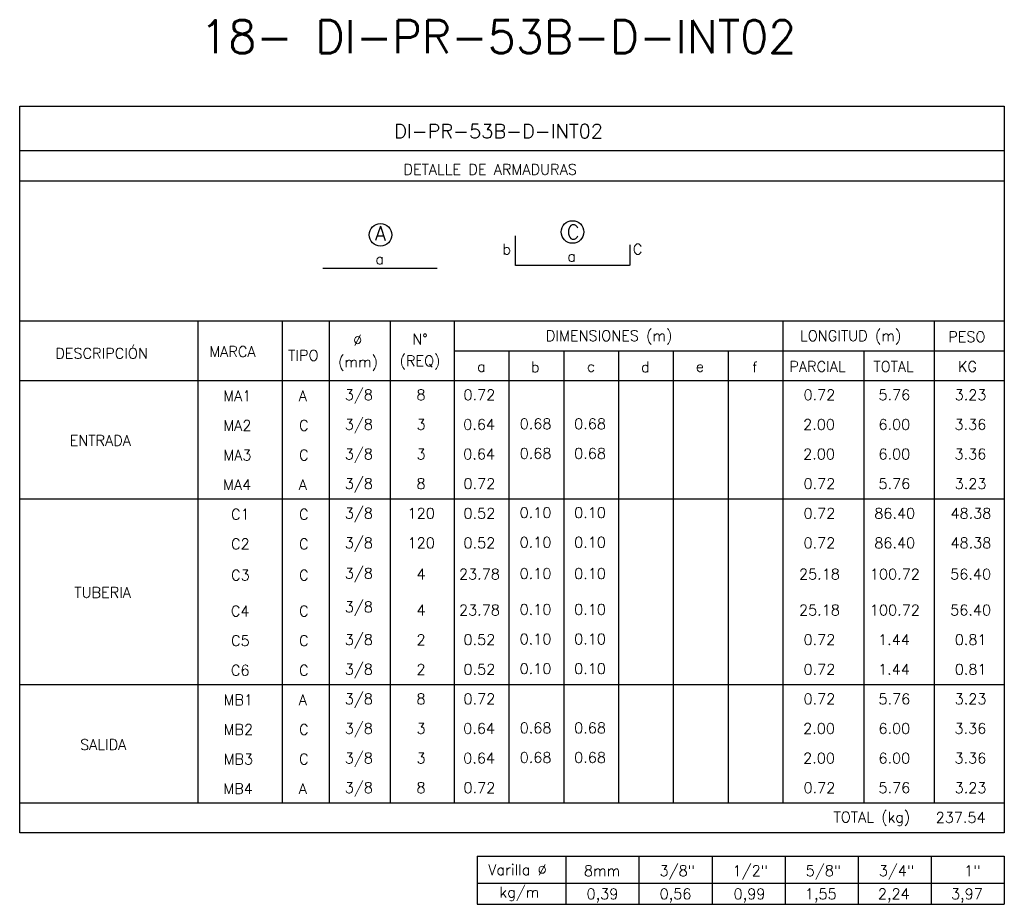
# Model space of a CAD drawing. Header units: metres. Extents: x -260 to 410, y 23 to 160.
# Tile 15 of 16: x 312 to 337, y 58 to 81. Entities that reach past the tile are written whole.
import ezdxf
from ezdxf.enums import TextEntityAlignment as Align

# ---------------------------------------------------------------- set-up
doc = ezdxf.new("R2010")
doc.units = ezdxf.units.M
for name, color, linetype in [('XREF-SE-CUADROS DE DESPIECE - HUAURA_PQT4$0$21', 3, 'Continuous'), ('XREF-SE-CUADROS DE DESPIECE - HUAURA_PQT4$0$21C', 3, 'Continuous'), ('XREF-SE-CUADROS DE DESPIECE - HUAURA_PQT4$0$23', 2, 'Continuous'), ('XREF-SE-CUADROS DE DESPIECE - HUAURA_PQT4$0$S-ANNO-TEXT', 7, 'Continuous'), ('XREF-SE-CUADROS DE DESPIECE - HUAURA_PQT4$0$S-LNWK-0006', 1, 'Continuous')]:
    doc.layers.add(name, color=color, linetype=linetype)
doc.styles.add('XREF-SE-CUADROS DE DESPIECE - HUAURA_PQT4$0$ROMANS-SP', font='romans.shx', dxfattribs={"width": 0.7})
doc.styles.add('XREF-SE-CUADROS DE DESPIECE - HUAURA_PQT4$0$TEGEPSA 100', font='romans.shx')

# ---------------------------------------------------------------- blocks, each defined once
blk = doc.blocks.new('XREF-SE-CUADROS DE DESPIECE - HUAURA_PQT4')
at = {"layer": 'XREF-SE-CUADROS DE DESPIECE - HUAURA_PQT4$0$21'}
for p, q in [((316.355, 72.91), (316.355, 71.394)), ((318.499, 72.91), (318.499, 71.394)), ((319.7, 72.91), (319.7, 71.394)), ((321.254, 72.91), (321.254, 71.394)), ((322.886, 72.91), (322.886, 71.394)), ((331.267, 72.91), (331.267, 71.394)), ((335.123, 72.91), (335.123, 71.394)), ((322.886, 72.148), (336.913, 72.148)), ((324.283, 72.148), (324.283, 71.394)), ((325.68, 72.148), (325.68, 71.394)), ((327.077, 72.148), (327.077, 71.394)), ((328.474, 72.148), (328.474, 71.394)), ((329.87, 72.148), (329.87, 71.394)), ((333.332, 72.148), (333.332, 71.394)), ((311.812, 71.394), (336.913, 71.394)), ((316.355, 71.394), (316.355, 60.631)), ((318.499, 71.394), (318.499, 60.631)), ((319.7, 71.394), (319.7, 60.631)), ((321.254, 71.394), (321.254, 60.631)), ((322.886, 71.394), (322.886, 60.631)), ((324.283, 71.394), (324.283, 60.631)), ((325.68, 71.394), (325.68, 60.631)), ((327.077, 71.394), (327.077, 60.631)), ((328.474, 71.394), (328.474, 60.631)), ((329.87, 71.394), (329.87, 60.631)), ((331.267, 71.394), (331.267, 60.631)), ((333.332, 71.394), (333.332, 60.631)), ((335.123, 71.394), (335.123, 60.631)), ((311.812, 68.377), (336.913, 68.377)), ((311.812, 63.649), (336.913, 63.649)), ((311.812, 60.631), (336.913, 60.631)), ((325.737, 59.278), (325.737, 58.05)), ((327.599, 59.278), (327.599, 58.05)), ((329.462, 59.278), (329.462, 58.05)), ((331.325, 59.278), (331.325, 58.05)), ((333.187, 59.278), (333.187, 58.05)), ((335.05, 59.278), (335.05, 58.05)), ((323.471, 58.59), (336.913, 58.59))]:
    blk.add_line(p, q, dxfattribs=at)
at = {"layer": 'XREF-SE-CUADROS DE DESPIECE - HUAURA_PQT4$0$21C'}
for centre in [(321.008, 75.105), (325.906, 75.177)]:
    blk.add_circle(centre, 0.288, dxfattribs=at)
at = {"layer": 'XREF-SE-CUADROS DE DESPIECE - HUAURA_PQT4$0$23'}
for p, q in [((311.812, 72.91), (336.913, 72.91)), ((323.471, 59.278), (323.471, 58.05)), ((323.471, 59.278), (336.913, 59.278)), ((323.471, 59.278), (323.471, 58.05)), ((336.913, 59.278), (336.913, 58.05)), ((323.471, 58.05), (336.913, 58.05))]:
    blk.add_line(p, q, dxfattribs=at)
blk.add_lwpolyline([(311.812, 78.38), (336.913, 78.38), (336.913, 59.869), (311.812, 59.869)], close=True, dxfattribs=at)
for points in [[(336.913, 77.244), (311.812, 77.244)], [(336.913, 76.474), (311.812, 76.474)]]:
    blk.add_lwpolyline(points, dxfattribs=at)
at = {"layer": 'XREF-SE-CUADROS DE DESPIECE - HUAURA_PQT4$0$S-LNWK-0006'}
blk.add_line((319.542, 74.252), (322.451, 74.252), dxfattribs=at)
blk.add_lwpolyline([(327.364, 74.848), (327.364, 74.338, -0.414214), (327.351, 74.325), (324.455, 74.325), (324.455, 75.076)], format="xyb", dxfattribs=at)
at = {"style": 'XREF-SE-CUADROS DE DESPIECE - HUAURA_PQT4$0$TEGEPSA 100'}
for s, p in [('Ø', (320.312, 72.286)), ('N°', (321.818, 72.313)), ('DIMENSIONES (m)', (325.225, 72.399)), ('LONGITUD (m)', (331.706, 72.399)), ('PESO', (335.482, 72.372)), ('DESCRIPCIÓN', (312.72, 71.95)), ('MARCA', (316.645, 71.995)), ('TIPO', (318.655, 71.898)), ('(REQ)', (321.497, 71.76)), ('(mm)', (319.93, 71.733)), ('a', (323.473, 71.616)), ('b', (324.844, 71.605)), ('c', (326.271, 71.616)), ('d', (327.652, 71.605)), ('e', (329.049, 71.616)), ('f', (330.486, 71.602)), ('PARCIAL', (331.433, 71.615)), ('TOTAL', (333.575, 71.615)), ('KG', (335.73, 71.615)), ('MA1', (317.001, 70.868)), ('A', (318.929, 70.868)), (' 3/8', (319.914, 70.894)), ('8', (321.927, 70.893)), ('0.72', (323.126, 70.893)), ('0.72', (331.794, 70.893)), ('5.76', (333.705, 70.893)), ('3.23', (335.647, 70.893)), ('MA2', (317.002, 70.112)), ('C', (318.935, 70.114)), (' 3/8', (319.914, 70.139)), ('3', (321.929, 70.138)), ('0.64', (323.12, 70.138)), ('0.68', (324.558, 70.154)), ('0.68', (325.947, 70.154)), ('2.00', (331.785, 70.138)), ('6.00', (333.704, 70.138)), ('3.36', (335.643, 70.138)), ('ENTRADA', (313.085, 69.73)), ('MA3', (317.003, 69.359)), ('C', (318.935, 69.359)), (' 3/8', (319.914, 69.385)), ('3', (321.929, 69.384)), ('0.64', (323.12, 69.384)), ('0.68', (324.558, 69.4)), ('0.68', (325.947, 69.4)), ('2.00', (331.785, 69.384)), ('6.00', (333.704, 69.384)), ('3.36', (335.643, 69.384)), ('MA4', (316.996, 68.605)), ('A', (318.929, 68.605)), (' 3/8', (319.914, 68.631)), ('8', (321.927, 68.63)), ('0.72', (323.126, 68.63)), ('0.72', (331.794, 68.63)), ('5.76', (333.705, 68.63)), ('3.23', (335.647, 68.63)), ('C1', (317.201, 67.851)), ('C', (318.935, 67.851)), (' 3/8', (319.914, 67.876)), ('120', (321.701, 67.875)), ('0.52', (323.126, 67.875)), ('0.10', (324.557, 67.891)), ('0.10', (325.946, 67.891)), ('0.72', (331.794, 67.875)), ('86.40', (333.598, 67.875)), ('48.38', (335.541, 67.875)), ('C2', (317.201, 67.096)), ('C', (318.935, 67.096)), (' 3/8', (319.914, 67.122)), ('120', (321.701, 67.121)), ('0.52', (323.126, 67.121)), ('0.10', (324.557, 67.137)), ('0.10', (325.946, 67.137)), ('0.72', (331.794, 67.121)), ('86.40', (333.598, 67.121)), ('48.38', (335.541, 67.121)), ('C3', (317.202, 66.3)), ('C', (318.935, 66.3)), (' 3/8', (319.914, 66.347)), ('4', (321.928, 66.325)), ('23.78', (323.011, 66.325)), ('0.10', (324.557, 66.34)), ('0.10', (325.946, 66.34)), ('25.18', (331.679, 66.325)), ('100.72', (333.486, 66.325)), ('56.40', (335.534, 66.325)), ('TUBERIA', (313.203, 65.859)), (' 3/8', (319.914, 65.491)), ('C4', (317.195, 65.385)), ('C', (318.935, 65.385)), ('4', (321.928, 65.41)), ('23.78', (323.011, 65.41)), ('0.10', (324.557, 65.426)), ('0.10', (325.946, 65.426)), ('25.18', (331.679, 65.41)), ('100.72', (333.486, 65.41)), ('56.40', (335.534, 65.41)), ('C5', (317.201, 64.631)), ('C', (318.935, 64.631)), (' 3/8', (319.914, 64.657)), ('2', (321.927, 64.654)), ('0.52', (323.126, 64.656)), ('0.10', (324.557, 64.672)), ('0.10', (325.946, 64.672)), ('0.72', (331.794, 64.656)), ('1.44', (333.695, 64.656)), ('0.81', (335.649, 64.656)), ('C6', (317.197, 63.877)), ('C', (318.935, 63.877)), (' 3/8', (319.914, 63.902)), ('2', (321.927, 63.899)), ('0.52', (323.126, 63.901)), ('0.10', (324.557, 63.917)), ('0.10', (325.946, 63.917)), ('0.72', (331.794, 63.901)), ('1.44', (333.695, 63.901)), ('0.81', (335.649, 63.901)), ('MB1', (317.009, 63.122)), ('A', (318.929, 63.122)), (' 3/8', (319.914, 63.148)), ('8', (321.927, 63.147)), ('0.72', (323.126, 63.147)), ('0.72', (331.794, 63.147)), ('5.76', (333.705, 63.147)), ('3.23', (335.647, 63.147)), ('MB2', (317.009, 62.367)), ('C', (318.935, 62.368)), (' 3/8', (319.914, 62.394)), ('3', (321.929, 62.393)), ('0.64', (323.12, 62.393)), ('0.68', (324.558, 62.409)), ('0.68', (325.947, 62.409)), ('2.00', (331.785, 62.393)), ('6.00', (333.704, 62.393)), ('3.36', (335.643, 62.393)), ('SALIDA', (313.351, 61.984)), ('MB3', (317.01, 61.614)), ('C', (318.935, 61.614)), (' 3/8', (319.914, 61.639)), ('3', (321.929, 61.638)), ('0.64', (323.12, 61.638)), ('0.68', (324.558, 61.654)), ('0.68', (325.947, 61.654)), ('2.00', (331.785, 61.638)), ('6.00', (333.704, 61.638)), ('3.36', (335.643, 61.638)), ('MB4', (317.003, 60.86)), ('A', (318.929, 60.86)), (' 3/8', (319.914, 60.885)), ('8', (321.927, 60.884)), ('0.72', (323.126, 60.884)), ('0.72', (331.794, 60.884)), ('5.76', (333.705, 60.884)), ('3.23', (335.647, 60.884))]:
    blk.add_text(s, height=0.27, dxfattribs=at).set_placement(p)
at = {"layer": 'Defpoints', "style": 'XREF-SE-CUADROS DE DESPIECE - HUAURA_PQT4$0$ROMANS-SP'}
blk.add_text('18- DI-PR-53B-D-INT02', height=0.83433, dxfattribs=at).set_placement((316.413, 79.735))
at = {"layer": 'XREF-SE-CUADROS DE DESPIECE - HUAURA_PQT4$0$23', "style": 'XREF-SE-CUADROS DE DESPIECE - HUAURA_PQT4$0$TEGEPSA 100'}
for s, p in [('TOTAL (kg)', (332.559, 60.136)), ('237.54', (335.163, 60.126))]:
    blk.add_text(s, height=0.27, dxfattribs=at).set_placement(p)
at = {"layer": 'XREF-SE-CUADROS DE DESPIECE - HUAURA_PQT4$0$S-ANNO-TEXT', "color": 4, "style": 'XREF-SE-CUADROS DE DESPIECE - HUAURA_PQT4$0$TEGEPSA 100'}
blk.add_text('DI-PR-53B-D-INT02', height=0.36233, dxfattribs=at).set_placement((321.356, 77.564))
at = {"layer": 'XREF-SE-CUADROS DE DESPIECE - HUAURA_PQT4$0$S-ANNO-TEXT', "style": 'XREF-SE-CUADROS DE DESPIECE - HUAURA_PQT4$0$TEGEPSA 100'}
for s, height, p in [('DETALLE DE ARMADURAS', 0.27006, (321.595, 76.635)), ('Varilla %%C', 0.27, (323.756, 58.795)), ('8mm', 0.27, (326.196, 58.77)), ('3/8"', 0.27, (328.124, 58.77)), ('1/2"', 0.27, (329.987, 58.77)), ('5/8"', 0.27, (331.85, 58.77)), ('3/4"', 0.27, (333.712, 58.77)), ('1"', 0.27, (335.891, 58.77)), ('kg/m', 0.27, (324.043, 58.225)), ('0,39', 0.27, (326.263, 58.18)), ('0,56', 0.27, (328.126, 58.18)), ('0,99', 0.27, (330.011, 58.18)), ('1,55', 0.27, (331.829, 58.18)), ('2,24', 0.27, (333.691, 58.18)), ('3,97', 0.27, (335.554, 58.18))]:
    blk.add_text(s, height=height, dxfattribs=at).set_placement(p)
for s, height, p in [('A', 0.362, (321.009, 74.959)), ('C', 0.362, (325.92, 74.995)), ('a', 0.27, (320.991, 74.355)), ('a', 0.27, (325.884, 74.424))]:
    blk.add_text(s, height=height, dxfattribs=at).set_placement(p, align=Align.CENTER)
for s, p in [('b', (324.339, 74.604)), ('C', (327.686, 74.604))]:
    blk.add_text(s, height=0.27, dxfattribs=at).set_placement(p, align=Align.RIGHT)

msp = doc.modelspace()

# ---------------------------------------------------------------- block references
msp.add_blockref('XREF-SE-CUADROS DE DESPIECE - HUAURA_PQT4', (0, 0))

doc.saveas('drawing.dxf')
